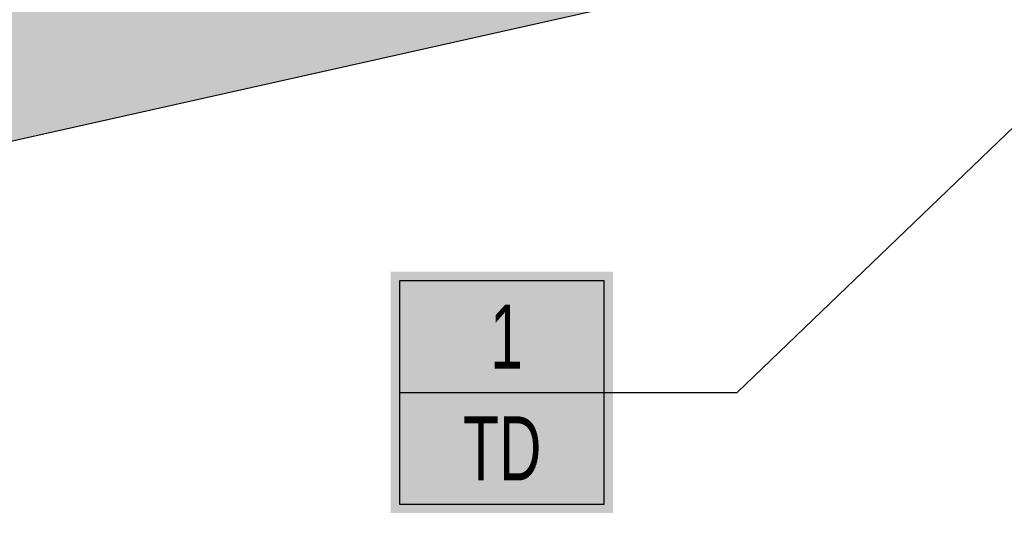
# Model space of a CAD drawing. Extents: x 1609557 to 1611883, y 574690 to 575242.
# Tile 14 of 43: x 1610134 to 1610172, y 574970 to 574990. Entities that reach past the tile are written whole.
import ezdxf
from ezdxf.enums import TextEntityAlignment as Align

# ---------------------------------------------------------------- set-up
doc = ezdxf.new("R2010")
doc.units = 0
doc.header["$MEASUREMENT"] = 0
doc.layers.add('L-ANNO-NOTE', color=2, linetype='Continuous', lineweight=25)
doc.layers.add('L-ANNO-TTLB-NPLT', color=8, linetype='Continuous', plot=False)
for name, color, linetype in [('L-PLNT-BASE', 2, 'Continuous'), ('L-PLNT-BID-ADD', 2, 'Continuous'), ('L-PLNT-SEED', 2, 'Continuous'), ('L-STON', 3, 'Continuous')]:
    doc.layers.add(name, color=color, linetype=linetype)
doc.styles.add('X-HLVM1S', font='ARIALN.TTF')

# ---------------------------------------------------------------- blocks, each defined once
blk = doc.blocks.new('*U113')
at = {"true_color": 0xffffff}
blk.add_hatch(color=7, dxfattribs=at).paths.add_polyline_path([(0.1124388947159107, 0.2352818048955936), (0.5466388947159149, 0.2352818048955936), (0.5466388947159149, -0.2349535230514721), (0.1124388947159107, -0.2352818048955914)])
at = {"color": 3}
for points in [[(0.12953889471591, 1.110223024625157e-15), (-0.1295388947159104, -1.110223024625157e-15), (-1.279109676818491, 1.10337036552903)], [(0.5295388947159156, 1.110223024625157e-15), (0.12953889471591, 1.110223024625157e-15)]]:
    blk.add_lwpolyline(points, dxfattribs=at)
blk.add_lwpolyline([(0.12953889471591, 0.2178535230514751), (0.5295388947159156, 0.2178535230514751), (0.5295388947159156, -0.2178535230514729), (0.12953889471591, -0.2178535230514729)], close=True, dxfattribs=at)
at = {"color": 1, "style": 'X-HLVM1S', "width": 0.8, "flags": 8}
for tag, p in [('PLANTNUMBER', (0.3295302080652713, 0.1089267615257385)), ('SPECIESTYPE', (0.3295302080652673, -0.1089267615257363))]:
    blk.add_attdef(tag, text='', height=0.125, dxfattribs=at).set_placement(p, align=Align.MIDDLE_CENTER)
blk = doc.blocks.new('base bid')
at = {"layer": 'L-PLNT-SEED'}
h = blk.add_hatch(dxfattribs=at)
h.set_pattern_fill('ANSI31', color=256, scale=10)
h.set_pattern_definition([(45, (150.2332058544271, -144.2689704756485), (-0.8838834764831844, 0.8838834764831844), [])])
edge = h.paths.add_edge_path()
edge.add_arc((618.8863025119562, -30.30258975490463), 1.015633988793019, 53.56259994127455, 119.7169013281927)
edge.add_arc((604.8375250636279, -3.650523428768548), 29.11303063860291, 189.3697585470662, 297.72745904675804, ccw=False)
edge.add_arc((570.2035708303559, -9.42934627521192), 5.999999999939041, 9.972662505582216, 101.7879303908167)
edge.add_arc((539.35580430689, 138.3861309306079), 145.0000000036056, 248.93301401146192, 281.7879303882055, ccw=False)
edge.add_arc((475.8941253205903, -24.71594292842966), 30.01817304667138, 67.80410625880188, 127.606428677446)
edge.add_arc((414.8510998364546, 54.51400046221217), 70.00000000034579, 234.3621781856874, 307.6152423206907, ccw=False)
edge.add_arc((339.1053539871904, -51.13912058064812), 60.00000000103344, 54.36217818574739, 102.9413701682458)
edge.add_arc((298.7936556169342, 124.2888332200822), 119.9999999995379, 269.47738466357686, 282.94137016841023, ccw=False)
edge.add_arc((297.6535016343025, -0.7059668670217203), 5.00000000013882, 89.47738466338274, 125.4332877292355)
edge.add_arc((292.4357098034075, 6.627153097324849), 3.999999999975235, 266.90698341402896, 305.43328772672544, ccw=False)
edge.add_arc((298.7936556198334, 124.2888332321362), 121.8333333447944, 234.5171921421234, 266.90698341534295, ccw=False)
edge.add_arc((230.3962784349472, 28.3383603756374), 3.999999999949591, 197.7889517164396, 234.51719214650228, ccw=False)
edge.add_arc((221.8265835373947, 25.58875506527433), 5.000000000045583, 17.78895171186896, 57.33646437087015)
edge.add_arc((192.1428275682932, -20.71323875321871), 60.0000000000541, 57.33646437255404, 95.53005168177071)
edge.add_line((186.3607580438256, 39.00750866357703), (186.1700039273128, 38.98934755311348))
edge.add_arc((180.5786885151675, 98.72825606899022), 59.99999998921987, 247.789464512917, 275.34707114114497, ccw=False)
edge.add_arc((156.0079716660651, 38.55118508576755), 4.999999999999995, 67.78946452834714, 159.470690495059)
edge.add_arc((167.6572125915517, 34.18891891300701), 17.43921944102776, 159.4706905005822, 205.3160390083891)
edge.add_line((151.892805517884, 26.73171807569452), (158.8874708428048, 11.94510390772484))
edge.add_arc((154.3676564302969, 9.807049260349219), 4.999999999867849, -5.277370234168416, 25.316038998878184, ccw=False)
edge.add_line((159.3464619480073, 9.347162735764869), (159.2120745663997, 7.892263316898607))
edge.add_arc((164.1908800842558, 7.432376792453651), 5.000000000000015, 174.7226297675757, 288.8249053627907)
edge.add_arc((171.9821321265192, -15.42170740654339), 19.14565743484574, 39.949937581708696, 108.82490536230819, ccw=False)
edge.add_arc((190.4923328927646, 0.08265457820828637), 5.000000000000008, 219.9499375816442, 260.1090579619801)
edge.add_arc((151.2221834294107, -225.1353719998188), 223.6160627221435, 64.00658706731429, 80.10905796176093, ccw=False)
edge.add_arc((365.507981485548, 214.5410112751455), 265.4991911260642, 244.0252345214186, 287.9078035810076)
edge.add_arc((486.119061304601, -158.9674474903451), 127.0000000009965, 64.50460080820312, 107.8712941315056, ccw=False)
edge.add_arc((486.1190613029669, -158.9674474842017), 126.9999999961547, 61.264920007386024, 64.50460080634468, ccw=False)
edge.add_arc((625.5395918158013, 95.3196258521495), 162.9999999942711, 241.2649200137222, 271.4988119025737)
edge.add_arc((632.209427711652, -159.5931303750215), 92.00000000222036, 40.598662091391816, 91.49881190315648, ccw=False)
edge.add_arc((804.5674639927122, -11.87140776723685), 134.999999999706, 220.5986620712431, 258.7316317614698)
edge.add_arc((779.1648480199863, -139.3653570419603), 4.999999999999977, 258.7316317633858, 370.3232354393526)
edge.add_line((784.0839102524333, -138.4693510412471), (782.9414253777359, -132.1971227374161))
edge.add_arc((776.8266279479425, -133.3109316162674), 6.21540970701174, 10.32323543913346, 70.94929946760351)
edge.add_arc((781.0222398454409, -121.1609270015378), 6.638608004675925, 186.8673162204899, 250.9492994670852, ccw=False)
edge.add_arc((810.6261729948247, -117.5955908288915), 36.45646305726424, 178.6613906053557, 186.867316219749, ccw=False)
edge.add_arc((765.0365062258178, -116.5302791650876), 9.145648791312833, 358.6613906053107, 428.1020102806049)
edge.add_arc((770.7768630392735, -102.2492452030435), 6.245895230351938, 201.7173952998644, 248.10201028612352, ccw=False)
edge.add_arc((760.3291983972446, -106.4105506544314), 5.000000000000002, 21.71739529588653, 78.0838911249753)
edge.add_arc((785.2377233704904, 11.62438980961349), 115.6344966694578, 225.374426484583, 258.0838911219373, ccw=False)
edge.add_arc((642.0705309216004, -130.5235531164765), 86.12889410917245, 44.0178143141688, 83.09250781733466)
edge.add_arc((661.4880895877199, 16.8794886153), 62.55870457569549, 227.8289389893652, 261.67372428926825, ccw=False)
at = {"layer": 'L-STON'}
h = blk.add_hatch(dxfattribs=at)
h.set_pattern_fill('GRASS', color=256, scale=2)
h.set_pattern_definition([(90, (-3.71114620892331, -150.6996880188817), (-1.414213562, 1.414213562), [0.375, -2.453427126]), (45, (-3.71114620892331, -150.6996880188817), (-1.414213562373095, 1.414213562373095), [0.375, -1.625]), (135, (-3.71114620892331, -150.6996880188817), (-1.414213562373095, -1.414213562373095), [0.375, -1.625])])
edge = h.paths.add_edge_path(flags=16)
edge.add_arc((618.8863025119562, -30.30258975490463), 1.015633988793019, 53.56259994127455, 119.7169013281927)
edge.add_arc((604.8375250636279, -3.650523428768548), 29.11303063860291, 189.3697585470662, 297.72745904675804, ccw=False)
edge.add_arc((570.2035708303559, -9.42934627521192), 5.999999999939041, 9.972662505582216, 101.7879303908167)
edge.add_arc((539.35580430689, 138.3861309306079), 145.0000000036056, 248.93301401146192, 281.7879303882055, ccw=False)
edge.add_arc((475.8941253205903, -24.71594292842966), 30.01817304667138, 67.80410625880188, 127.606428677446)
edge.add_arc((414.8510998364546, 54.51400046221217), 70.00000000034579, 234.3621781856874, 307.6152423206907, ccw=False)
edge.add_arc((339.1053539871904, -51.13912058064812), 60.00000000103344, 54.36217818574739, 102.9413701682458)
edge.add_arc((298.7936556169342, 124.2888332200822), 119.9999999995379, 269.47738466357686, 282.94137016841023, ccw=False)
edge.add_arc((297.6535016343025, -0.7059668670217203), 5.00000000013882, 89.47738466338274, 125.4332877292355)
edge.add_arc((292.4357098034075, 6.627153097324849), 3.999999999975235, 266.90698341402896, 305.43328772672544, ccw=False)
edge.add_arc((298.7936556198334, 124.2888332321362), 121.8333333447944, 234.5171921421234, 266.90698341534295, ccw=False)
edge.add_arc((230.3962784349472, 28.3383603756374), 3.999999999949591, 197.7889517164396, 234.51719214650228, ccw=False)
edge.add_arc((221.8265835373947, 25.58875506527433), 5.000000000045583, 17.78895171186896, 57.33646437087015)
edge.add_arc((192.1428275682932, -20.71323875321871), 60.0000000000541, 57.33646437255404, 95.53005168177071)
edge.add_line((186.3607580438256, 39.00750866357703), (186.1700039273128, 38.98934755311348))
edge.add_arc((180.5786885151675, 98.72825606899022), 59.99999998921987, 247.789464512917, 275.34707114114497, ccw=False)
edge.add_arc((156.0079716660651, 38.55118508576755), 4.999999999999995, 67.78946452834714, 159.470690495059)
edge.add_arc((167.6572125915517, 34.18891891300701), 17.43921944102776, 159.4706905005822, 205.3160390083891)
edge.add_line((151.892805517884, 26.73171807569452), (158.8874708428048, 11.94510390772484))
edge.add_arc((154.3676564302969, 9.807049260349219), 4.999999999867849, -5.277370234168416, 25.316038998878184, ccw=False)
edge.add_line((159.3464619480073, 9.347162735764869), (159.2120745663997, 7.892263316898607))
edge.add_arc((164.1908800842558, 7.432376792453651), 5.000000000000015, 174.7226297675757, 288.8249053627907)
edge.add_arc((171.9821321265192, -15.42170740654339), 19.14565743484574, 39.949937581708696, 108.82490536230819, ccw=False)
edge.add_arc((190.4923328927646, 0.08265457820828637), 5.000000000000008, 219.9499375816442, 260.1090579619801)
edge.add_arc((151.2221834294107, -225.1353719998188), 223.6160627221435, 64.00658706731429, 80.10905796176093, ccw=False)
edge.add_arc((365.507981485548, 214.5410112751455), 265.4991911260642, 244.0252345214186, 287.9078035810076)
edge.add_arc((486.119061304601, -158.9674474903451), 127.0000000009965, 64.50460080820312, 107.8712941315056, ccw=False)
edge.add_arc((486.1190613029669, -158.9674474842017), 126.9999999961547, 61.264920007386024, 64.50460080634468, ccw=False)
edge.add_arc((625.5395918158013, 95.3196258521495), 162.9999999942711, 241.2649200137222, 271.4988119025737)
edge.add_arc((632.209427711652, -159.5931303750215), 92.00000000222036, 40.598662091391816, 91.49881190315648, ccw=False)
edge.add_arc((804.5674639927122, -11.87140776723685), 134.999999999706, 220.5986620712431, 258.7316317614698)
edge.add_arc((779.1648480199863, -139.3653570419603), 4.999999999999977, 258.7316317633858, 370.3232354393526)
edge.add_line((784.0839102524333, -138.4693510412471), (782.9414253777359, -132.1971227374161))
edge.add_arc((776.8266279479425, -133.3109316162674), 6.21540970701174, 10.32323543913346, 70.94929946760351)
edge.add_arc((781.0222398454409, -121.1609270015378), 6.638608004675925, 186.8673162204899, 250.9492994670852, ccw=False)
edge.add_arc((810.6261729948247, -117.5955908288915), 36.45646305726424, 178.6613906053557, 186.867316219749, ccw=False)
edge.add_arc((765.0365062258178, -116.5302791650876), 9.145648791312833, 358.6613906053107, 428.1020102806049)
edge.add_arc((770.7768630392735, -102.2492452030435), 6.245895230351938, 201.7173952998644, 248.10201028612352, ccw=False)
edge.add_arc((760.3291983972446, -106.4105506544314), 5.000000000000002, 21.71739529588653, 78.0838911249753)
edge.add_arc((785.2377233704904, 11.62438980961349), 115.6344966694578, 225.374426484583, 258.0838911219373, ccw=False)
edge.add_arc((642.0705309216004, -130.5235531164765), 86.12889410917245, 44.0178143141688, 83.09250781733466)
edge.add_arc((661.4880895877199, 16.8794886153), 62.55870457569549, 227.8289389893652, 261.67372428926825, ccw=False)
edge = h.paths.add_edge_path()
edge.add_arc((661.4880895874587, 16.8794886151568), 58.55870457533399, 228.8865744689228, 261.6266150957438)
edge.add_arc((642.0705309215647, -130.5235531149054), 90.1288941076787, 44.04852607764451, 83.06014555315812, ccw=False)
edge.add_arc((785.2377233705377, 11.62438981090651), 111.6344966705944, 225.3982424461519, 282.6823883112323)
edge.add_arc((811.9353492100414, -107.0123411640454), 9.969110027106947, 16.319136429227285, 102.68238831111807, ccw=False)
edge.add_arc((865.5003203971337, -91.27441045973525), 45.85999714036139, 196.3851008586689, 256.0268237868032)
edge.add_arc((853.7026135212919, -138.6869781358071), 2.998343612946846, -68.92306818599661, 76.02682378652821, ccw=False)
edge.add_arc((804.5674639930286, -11.87140776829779), 138.9999999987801, 276.97243690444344, 291.1768356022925, ccw=False)
edge.add_arc((809.8878398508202, -159.6371798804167), 15.14565743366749, 40.28843071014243, 143.8357105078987)
edge.add_arc((804.5674639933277, -11.87140776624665), 139.0000000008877, 220.5986620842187, 267.151704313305, ccw=False)
edge.add_arc((632.2094277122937, -159.593130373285), 88.00000000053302, 40.59866207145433, 91.49881190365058)
edge.add_arc((625.5395918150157, 95.31962585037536), 166.9999999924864, 241.2649200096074, 271.4988119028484, ccw=False)
edge.add_arc((486.119061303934, -158.9674474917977), 123.0000000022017, 61.26492001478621, 107.8712941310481)
edge.add_arc((365.5043407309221, 214.5655925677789), 269.5237002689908, 249.6041407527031, 287.9063914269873, ccw=False)
edge.add_arc((365.9698800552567, 215.5476255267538), 270.6064256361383, 244.030657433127, 249.5842146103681, ccw=False)
edge.add_arc((154.4480504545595, -218.0632359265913), 211.8456146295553, 63.95216514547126, 70.08311154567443)
edge.add_arc((151.0554869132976, -225.5060928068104), 219.9999696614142, 69.91273766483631, 81.04841856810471)
edge.add_arc((171.9821321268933, -15.4217074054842), 15.14565743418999, 28.53936112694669, 140.0836133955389)
edge.add_arc((149.966357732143, -196.3326169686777), 190.9128533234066, 86.87746046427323, 97.39858245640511)
edge.add_arc((158.8098743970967, -264.4371158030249), 259.5891268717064, 97.39858245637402, 105.1312620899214)
edge.add_arc((35.53181350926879, 191.4625140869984), 212.6840491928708, 282.20007420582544, 285.13126208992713, ccw=False)
edge.add_arc((54.86326487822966, 102.0515709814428), 121.2071572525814, 277.0715209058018, 282.2000742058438, ccw=False)
edge.add_arc((51.95215365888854, 125.518462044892), 144.853923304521, 248.75498744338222, 277.07152089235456, ccw=False)
edge.add_arc((1.280879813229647, -4.833150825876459), 5.000000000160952, 104.84327763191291, 248.6841357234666, ccw=False)
edge.add_arc((-45.59932130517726, 172.0601694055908), 177.9999999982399, 284.8432776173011, 307.7565667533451)
edge.add_arc((-93.52873311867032, 250.2739725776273), 269.370478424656, 305.6296898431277, 316.0769376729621)
edge.add_arc((118.7785447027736, 46.36607813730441), 25.00104146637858, 39.91773842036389, 137.0089859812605, ccw=False)
edge.add_arc((180.5786885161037, 98.72825607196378), 55.99999999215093, 220.4330820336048, 235.0336811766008)
edge.add_arc((180.5786885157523, 98.72825607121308), 55.99999999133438, 235.0336811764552, 275.530051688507)
edge.add_arc((192.1428275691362, -20.71323875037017), 63.99999999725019, 53.66505559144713, 95.53005168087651, ccw=False)
edge.add_arc((298.7936556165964, 124.2888332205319), 116.0000000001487, 233.6650555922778, 282.9413701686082)
edge.add_arc((339.1053539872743, -51.13912058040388), 64.00000000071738, 54.3621781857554, 102.94137016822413, ccw=False)
edge.add_arc((414.8510998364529, 54.5140004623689), 66.0000000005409, 234.3621781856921, 307.6152423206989)
edge.add_arc((475.8942029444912, -24.71651629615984), 34.01867460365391, 67.87353367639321, 127.60697928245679, ccw=False)
edge.add_arc((539.3558043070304, 138.3861309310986), 141.0000000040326, 248.9484073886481, 281.7879303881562)
edge.add_arc((570.2035708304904, -9.429346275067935), 9.999999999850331, 9.832403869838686, 101.78793039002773, ccw=False)
edge.add_arc((604.8375250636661, -3.650523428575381), 25.11303063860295, 189.329578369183, 297.6231998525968)
edge.add_arc((618.8834613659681, -30.2891627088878), 5.002573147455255, 47.9211214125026, 118.69745510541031, ccw=False)
edge.add_arc((662.4386729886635, 17.95008187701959), 59.99035860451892, 227.9211214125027, 228.8749149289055)
h = blk.add_hatch(dxfattribs=at)
h.set_pattern_fill('AR-SAND', color=256, scale=2.5)
h.set_pattern_definition([(37.50000000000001, (-1609999.634312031, -572521.6229746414), (-0.1574833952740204, 4.817059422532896), [0, -3.8, 0, -4.25, 0, -4.0625]), (7.499999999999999, (-1609999.634312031, -572521.6229746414), (4.424441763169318, 7.055365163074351), [0, -2.05, 0, -3.425, 0, -1.3125]), (327.5, (-1610002.709312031, -572521.6229746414), (7.785354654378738, 0.01414763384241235), [0, -1.25, 0, -4.5, 0, -5.875]), (317.5, (-1610002.709312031, -572521.6229746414), (7.515316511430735, 2.194188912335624), [0, -0.625, 0, -2.95, 0, -3.375])])
edge = h.paths.add_edge_path()
edge.add_arc((975.1842532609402, 318.8047683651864), 481.7702616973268, 258.8784101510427, 260.4107916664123)
edge.add_line((894.9295026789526, -156.2339248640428), (884.2027706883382, -168.446132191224))
edge.add_line((884.2027706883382, -168.446132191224), (847.8491190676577, -190.6539219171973))
edge.add_line((847.8491190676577, -190.6539219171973), (798.1555349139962, -190.6539219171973))
edge.add_line((798.1555349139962, -190.6539219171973), (747.2964987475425, -172.5301932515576))
edge.add_line((747.2964987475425, -172.5301932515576), (711.4840671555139, -150.6228875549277))
edge.add_line((711.4840671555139, -150.6228875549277), (675.9964703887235, -118.4368421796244))
edge.add_line((675.9964703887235, -118.4368421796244), (504.1727170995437, -76.0782215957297))
edge.add_line((504.1727170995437, -76.0782215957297), (470.0743235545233, -62.44787501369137))
edge.add_line((470.0743235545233, -62.44787501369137), (384.715996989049, -72.36735664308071))
edge.add_line((384.715996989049, -72.36735664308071), (355.9447126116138, -76.94914028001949))
edge.add_line((355.9447126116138, -76.94914028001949), (344.0520851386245, -87.07581996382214))
edge.add_line((344.0520851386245, -87.07581996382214), (331.4194478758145, -90.8919148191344))
edge.add_line((331.4194478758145, -90.8919148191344), (175.0001791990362, -27.13090893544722))
edge.add_line((175.0001791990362, -27.13090893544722), (63.61505718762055, -52.02526193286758))
edge.add_line((63.61505718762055, -52.02526193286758), (4.422241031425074, -54.8544149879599))
edge.add_line((4.422241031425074, -54.8544149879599), (-69.8879120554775, -41.95109310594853))
edge.add_line((-69.8879120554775, -41.95109310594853), (-96.10807950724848, -31.68806857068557))
edge.add_line((-96.10807950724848, -31.68806857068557), (-102.7708319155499, -7.592912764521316))
edge.add_line((-102.7708319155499, -7.592912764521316), (-99.76146007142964, -1.693859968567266))
edge.add_arc((-45.59932130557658, 172.0601694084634), 182.0000000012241, 252.6868395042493, 275.0190642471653)
edge.add_line((-29.67664987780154, -9.241977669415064), (-29.3447826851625, -9.184034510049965))
edge.add_arc((-28.57626109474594, -25.37728074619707), 16.21147276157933, 61.79194727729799, 92.71718391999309, ccw=False)
edge.add_arc((51.7120899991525, 124.3093414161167), 153.6481874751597, 241.7919472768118, 285.8858236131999)
edge.add_arc((152.758396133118, -235.6392442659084), 220.2162130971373, 98.85330476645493, 105.5376167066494, ccw=False)
edge.add_arc((151.1820899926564, -225.4125226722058), 209.8687354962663, 70.0580048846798, 98.85778749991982, ccw=False)
edge.add_line((222.7617353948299, -28.12785397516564), (221.7754935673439, -30.49284057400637))
edge.add_arc((29.16494143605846, -585.7581051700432), 587.7230120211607, 70.86935000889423, 71.65257934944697)
edge.add_line((214.167296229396, -27.91182923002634), (214.0402741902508, -29.80142796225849))
edge.add_arc((29.16494161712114, -585.7581046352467), 585.8896781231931, 65.17206158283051, 71.60620215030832, ccw=False)
edge.add_line((275.1769008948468, -54.02054641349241), (275.9467077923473, -52.35666286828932))
edge.add_arc((29.16494235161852, -585.75810302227), 587.72300968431, 65.17206158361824, 66.03012498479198)
edge.add_line((267.9310958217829, -48.72080443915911), (268.3267669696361, -47.52202050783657))
edge.add_arc((365.5151381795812, 215.059979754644), 279.990868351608, 249.6891869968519, 287.8717470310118)
edge.add_arc((486.1190613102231, -158.9674474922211), 112.9999999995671, 62.84612761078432, 107.87174703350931, ccw=False)
edge.add_arc((625.6385876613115, 96.25216650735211), 177.9296759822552, 240.3772305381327, 271.4824047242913)
edge.add_arc((632.2057718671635, -159.6083406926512), 78.01511050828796, 45.1453067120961, 91.44266237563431, ccw=False)
edge.add_arc((804.4438500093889, -11.05135270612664), 149.7828535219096, 218.5050005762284, 297.7887874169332)
edge.add_arc((874.7528747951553, -144.4675637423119), 1.025781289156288, 113.8194262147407, 117.78878741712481, ccw=False)
edge.add_arc((923.8125677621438, -114.0406244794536), 57.59553997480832, 210.7966945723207, 223.8177650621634)
at = {"layer": 'L-PLNT-SEED'}
blk.add_lwpolyline([(-99.76146007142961, -1.693859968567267), (-102.7708319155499, -7.592912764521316), (-96.10807950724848, -31.68806857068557), (-69.8879120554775, -41.95109310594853), (4.422241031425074, -54.8544149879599), (63.61505718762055, -52.02526193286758), (175.0001791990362, -27.13090893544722), (331.4194478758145, -90.8919148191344), (344.0520851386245, -87.07581996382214), (355.9447126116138, -76.94914028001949), (384.715996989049, -72.36735664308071), (470.0743235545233, -62.44787501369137), (504.1727170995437, -76.0782215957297), (675.9964703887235, -118.4368421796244), (711.4840671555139, -150.6228875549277), (747.2964987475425, -172.5301932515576), (798.1555349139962, -190.6539219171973), (847.8491190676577, -190.6539219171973), (884.2027706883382, -168.446132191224), (894.9295026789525, -156.2339248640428)], dxfattribs=at)
blk = doc.blocks.new('OPT B AGAIN')
at = {"layer": 'L-PLNT-SEED'}
h = blk.add_hatch(dxfattribs=at)
h.set_pattern_fill('ANSI31', color=256, scale=10)
h.set_pattern_definition([(45, (181.7650575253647, -138.8858917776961), (-0.8838834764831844, 0.8838834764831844), [])])
edge = h.paths.add_edge_path()
edge.add_arc((650.4181541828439, -24.9195110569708), 1.015633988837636, 53.56259993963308, 119.7169013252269)
edge.add_arc((636.3693767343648, 1.732555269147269), 29.1130306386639, 189.3697585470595, 297.72745904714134, ccw=False)
edge.add_arc((601.7354225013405, -4.046267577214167), 5.999999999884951, 9.972662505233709, 101.787930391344)
edge.add_arc((570.8876559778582, 143.7692096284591), 145.0000000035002, 248.93301401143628, 281.7879303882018, ccw=False)
edge.add_arc((507.4259769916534, -19.33286423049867), 30.01817304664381, 67.80410625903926, 127.6064286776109)
edge.add_arc((446.3829515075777, 59.89707916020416), 70.00000000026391, 234.3621781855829, 307.6152423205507, ccw=False)
edge.add_arc((370.6372056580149, -45.75604188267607), 60.00000000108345, 54.36217818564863, 102.9413701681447)
edge.add_arc((330.3255072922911, 129.6719119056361), 119.9999999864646, 280.84839090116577, 282.94137016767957, ccw=False)
edge.add_arc((367.943715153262, -49.30538427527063), 62.94338616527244, 103.8176226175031, 128.3046883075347)
edge.add_arc((332.0278986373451, -3.835722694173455), 4.999999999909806, 128.3046883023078, 172.4897710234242)
edge.add_arc((210.2500576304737, 12.21875247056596), 117.8315461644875, 339.6326578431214, 352.48977102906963, ccw=False)
edge.add_arc((325.4022392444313, -30.53126276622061), 5.000000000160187, 159.6326578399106, 254.0379134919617)
edge.add_arc((397.0398331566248, 219.9240899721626), 265.4991911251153, 254.0379134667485, 287.907803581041)
edge.add_arc((517.6509129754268, -153.5843687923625), 127.0000000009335, 64.50460080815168, 107.87129413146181, ccw=False)
edge.add_arc((517.6509129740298, -153.5843687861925), 126.9999999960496, 61.2649200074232, 64.50460080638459, ccw=False)
edge.add_arc((657.0714434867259, 100.7027045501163), 162.9999999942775, 241.2649200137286, 271.4988119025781)
edge.add_arc((663.7412793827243, -154.2100516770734), 92.00000000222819, 40.598662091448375, 91.49881190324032, ccw=False)
edge.add_arc((836.0993156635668, -6.488329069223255), 134.9999999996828, 220.5986620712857, 258.7316317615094)
edge.add_arc((810.696699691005, -133.9822783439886), 5.000000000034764, 258.7316317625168, 370.3232354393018)
edge.add_line((815.6157619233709, -133.0862723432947), (814.4732770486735, -126.8140440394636))
edge.add_arc((808.3584796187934, -127.9278529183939), 6.215409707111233, 10.32323543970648, 70.94929946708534)
edge.add_arc((812.5540915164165, -115.7778483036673), 6.638608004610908, 186.8673162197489, 250.9492994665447, ccw=False)
edge.add_arc((842.1580246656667, -112.2125121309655), 36.45646305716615, 178.6613906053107, 186.8673162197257, ccw=False)
edge.add_arc((796.5683578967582, -111.1472004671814), 9.145648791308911, 358.6613906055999, 428.1020102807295)
edge.add_arc((802.3087147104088, -96.8661665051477), 6.245895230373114, 201.7173952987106, 248.102010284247, ccw=False)
edge.add_arc((791.8610500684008, -101.0274719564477), 4.999999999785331, 21.7173952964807, 78.08389112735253)
edge.add_arc((816.769575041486, 17.00746850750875), 115.6344966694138, 225.3744264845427, 258.0838911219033, ccw=False)
edge.add_arc((673.6023825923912, -125.140474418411), 86.12889410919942, 44.01781431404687, 83.0925078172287)
edge.add_arc((693.0199412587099, 22.26256731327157), 62.558704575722, 227.8289389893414, 261.67372428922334, ccw=False)
edge = h.paths.add_edge_path()
edge.add_arc((212.1105401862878, 104.1113347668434), 59.99999998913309, 247.7894645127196, 275.3470711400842, ccw=False)
edge.add_arc((187.5398233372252, 43.93426378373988), 4.999999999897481, 67.78946453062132, 159.4706904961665)
edge.add_arc((199.1890642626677, 39.57199761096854), 17.43921944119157, 159.4706905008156, 205.3160390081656)
edge.add_line((183.4246571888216, 32.11479677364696), (190.4193225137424, 17.32818260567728))
edge.add_arc((185.8995081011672, 15.19012795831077), 4.999999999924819, -5.277370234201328, 25.31603899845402, ccw=False)
edge.add_line((190.878313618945, 14.73024143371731), (190.7439262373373, 13.27534201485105))
edge.add_arc((195.7227317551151, 12.81545549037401), 4.999999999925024, 174.722629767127, 288.8249053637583)
edge.add_arc((203.513983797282, -10.0386287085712), 19.14565743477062, 39.949937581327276, 108.82490536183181, ccw=False)
edge.add_arc((222.0241845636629, 5.465733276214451), 5.000000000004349, 219.9499375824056, 260.10905796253)
edge.add_arc((182.7540351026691, -219.7522932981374), 223.6160627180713, 75.43087282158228, 80.10905796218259, ccw=False)
edge.add_arc((240.2619229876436, 1.512586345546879), 5.000000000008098, 255.4308728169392, 347.0509928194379)
edge.add_arc((374.7180795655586, -29.40304603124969), 132.9646127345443, 157.5099949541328, 167.0509928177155, ccw=False)
edge.add_arc((247.246189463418, 23.37148950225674), 4.999999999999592, 337.509994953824, 393.1107178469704)
edge.add_arc((217.7081057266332, 4.107980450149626), 40.2644462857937, 33.11071784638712, 90.00889385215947)
at = {"layer": 'L-STON'}
h = blk.add_hatch(dxfattribs=at)
h.set_pattern_fill('AR-SAND', color=256, scale=2.5)
h.set_pattern_definition([(37.50000000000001, (-1609968.10246036, -572516.2398959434), (-0.1574833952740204, 4.817059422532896), [0, -3.8, 0, -4.25, 0, -4.0625]), (7.499999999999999, (-1609968.10246036, -572516.2398959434), (4.424441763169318, 7.055365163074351), [0, -2.05, 0, -3.425, 0, -1.3125]), (327.5, (-1609971.17746036, -572516.2398959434), (7.785354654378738, 0.01414763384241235), [0, -1.25, 0, -4.5, 0, -5.875]), (317.5, (-1609971.17746036, -572516.2398959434), (7.515316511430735, 2.194188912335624), [0, -0.625, 0, -2.95, 0, -3.375])])
edge = h.paths.add_edge_path()
edge.add_line((387.4765642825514, -71.56606158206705), (416.2478486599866, -66.98427794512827))
edge.add_line((416.2478486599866, -66.98427794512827), (501.6061752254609, -57.06479631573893))
edge.add_line((501.6061752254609, -57.06479631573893), (535.7045687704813, -70.69514289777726))
edge.add_line((535.7045687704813, -70.69514289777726), (707.5283220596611, -113.0537634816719))
edge.add_line((707.5283220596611, -113.0537634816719), (743.0159188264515, -145.2398088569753))
edge.add_line((743.0159188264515, -145.2398088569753), (778.8283504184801, -167.1471145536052))
edge.add_line((778.8283504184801, -167.1471145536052), (829.6873865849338, -185.2708432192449))
edge.add_line((829.6873865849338, -185.2708432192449), (879.3809707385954, -185.2708432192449))
edge.add_line((879.3809707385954, -185.2708432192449), (915.7346223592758, -163.0630534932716))
edge.add_line((915.7346223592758, -163.0630534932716), (926.4613543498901, -150.8508461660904))
edge.add_line((926.4613543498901, -150.8508461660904), (913.7866116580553, -148.5347929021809))
edge.add_arc((962.3961570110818, -102.8307342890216), 66.72142739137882, 211.9891666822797, 223.2354667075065, ccw=False)
edge.add_arc((835.9757016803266, -5.668274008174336), 149.7828535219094, 218.5050005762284, 297.7887874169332, ccw=False)
edge.add_arc((663.7376235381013, -154.2252619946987), 78.01511050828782, 45.14530671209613, 91.44266237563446)
edge.add_arc((657.1704393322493, 101.6352452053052), 177.9296759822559, 240.3772305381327, 271.4824047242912, ccw=False)
edge.add_arc((517.6509129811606, -153.5843687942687), 112.9999999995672, 62.84612761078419, 107.8717470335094)
edge.add_arc((397.0469898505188, 220.4430584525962), 279.9908683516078, 249.6891869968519, 287.87174703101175, ccw=False)
edge.add_line((299.8586186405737, -42.13894180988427), (299.4629474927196, -43.33772574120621))
edge.add_arc((60.69679402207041, -580.3750243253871), 587.7230096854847, 65.17206158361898, 66.0301249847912, ccw=False)
edge.add_line((307.4785594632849, -46.97358417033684), (306.7087525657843, -48.63746771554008))
edge.add_arc((60.69679328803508, -580.3750259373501), 585.8896781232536, 65.17206158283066, 71.60620215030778)
edge.add_line((245.5721258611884, -24.41834926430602), (245.6991479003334, -22.52875053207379))
edge.add_arc((60.69679310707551, -580.3750264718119), 587.723012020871, 70.86935000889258, 71.65257934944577, ccw=False)
edge.add_line((253.3073452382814, -25.10976187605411), (254.2935870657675, -22.74477527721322))
edge.add_arc((182.7139416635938, -220.0294439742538), 209.8687354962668, 70.05800488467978, 98.85778749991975)
edge.add_arc((184.2902478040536, -230.2561655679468), 220.2162130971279, 98.85330476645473, 105.5376167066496)
edge.add_arc((83.24394167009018, 129.6924201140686), 153.6481874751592, 241.79194727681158, 285.8858236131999, ccw=False)
edge.add_arc((2.955590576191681, -19.99420204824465), 16.21147276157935, 61.79194727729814, 92.71718391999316)
edge.add_line((2.187068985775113, -3.800955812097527), (1.855201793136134, -3.858898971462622))
edge.add_arc((-14.06746963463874, 177.4432481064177), 182.0000000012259, 252.6868395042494, 275.01906424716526, ccw=False)
edge.add_line((-68.229608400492, 3.689218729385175), (-71.23898024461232, -2.209834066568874))
edge.add_line((-71.23898024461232, -2.209834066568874), (-64.57622783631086, -26.30498987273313))
edge.add_line((-64.57622783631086, -26.30498987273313), (-38.35606038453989, -36.56801440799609))
edge.add_line((-38.35606038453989, -36.56801440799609), (35.95409270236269, -49.47133629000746))
edge.add_line((35.95409270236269, -49.47133629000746), (95.14690885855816, -46.64218323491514))
edge.add_line((95.14690885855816, -46.64218323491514), (206.5320308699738, -21.74783023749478))
edge.add_line((206.5320308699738, -21.74783023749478), (362.9512995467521, -85.50883612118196))
edge.add_line((362.9512995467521, -85.50883612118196), (375.5839368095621, -81.6927412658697))
edge.add_line((375.5839368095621, -81.6927412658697), (387.4765642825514, -71.56606158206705))
at = {"layer": 'L-PLNT-SEED'}
blk.add_lwpolyline([(-68.229608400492, 3.689218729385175), (-71.23898024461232, -2.209834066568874), (-64.57622783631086, -26.30498987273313), (-38.35606038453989, -36.56801440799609), (35.95409270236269, -49.47133629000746), (95.14690885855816, -46.64218323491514), (206.5320308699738, -21.74783023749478), (362.9512995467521, -85.50883612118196), (375.5839368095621, -81.6927412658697), (387.4765642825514, -71.56606158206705), (416.2478486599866, -66.98427794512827), (501.6061752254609, -57.06479631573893), (535.7045687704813, -70.69514289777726), (707.5283220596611, -113.0537634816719), (743.0159188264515, -145.2398088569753), (778.8283504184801, -167.1471145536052), (829.6873865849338, -185.2708432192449), (879.3809707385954, -185.2708432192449), (915.7346223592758, -163.0630534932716), (926.4613543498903, -150.8508461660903)], dxfattribs=at)

msp = doc.modelspace()

# ---------------------------------------------------------------- hatches: boundary and pattern name
at = {"layer": 'L-STON'}
h = msp.add_hatch(dxfattribs=at)
h.set_pattern_fill('GRASS', color=256, scale=2)
h.set_pattern_definition([(90, (0, 0), (-1.414213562, 1.414213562), [0.375, -2.453427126]), (45, (0, 0), (-1.414213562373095, 1.414213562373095), [0.375, -1.625]), (135, (0, 0), (-1.414213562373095, -1.414213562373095), [0.375, -1.625])])
edge = h.paths.add_edge_path()
edge.add_arc((1610813.216045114, 574959.1414492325), 100.0040495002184, 216.1022558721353, 216.1817475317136)
edge.add_arc((1610656.820515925, 574844.9201608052), 93.66082483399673, 36.09956406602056, 36.18443933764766)
edge = h.paths.add_edge_path()
edge.add_line((1609968.687393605, 575012.2828954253), (1609968.102458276, 575016.2398957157))
edge.add_arc((1609954.034991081, 575193.683145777), 178.0000017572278, 253.0948772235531, 274.5328533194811, ccw=False)
edge.add_arc((1609954.034990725, 575193.6831440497), 178.0000000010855, 248.16826524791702, 253.0948771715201, ccw=False)
edge.add_arc((1609954.034990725, 575193.6831440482), 177.9999999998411, 238.03358010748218, 248.1682652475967, ccw=False)
edge.add_arc((1609954.034990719, 575193.6831440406), 177.9999999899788, 221.3720803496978, 238.033580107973, ccw=False)
edge.add_arc((1609916.37045134, 575160.5099906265), 127.809606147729, 215.3124549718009, 221.3720803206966, ccw=False)
edge.add_arc((1609869.584878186, 574941.4546373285), 156.1524184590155, 111.6098876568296, 115.6512929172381)
edge.add_arc((1609765.242331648, 575157.5691477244), 83.83367074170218, 276.5399601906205, 295.99620355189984, ccw=False)
edge.add_line((1609774.790663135, 575074.2810110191), (1609793.91872741, 575061.8659131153))
edge.add_arc((1609739.119560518, 574977.4969385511), 100.6035414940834, 49.28011877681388, 56.9955511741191, ccw=False)
edge.add_line((1609804.749430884, 575053.7451691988), (1609811.023914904, 575047.8491104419))
edge.add_line((1609811.023914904, 575047.8491104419), (1609816.541248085, 575053.3064861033))
edge.add_line((1609816.541248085, 575053.3064861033), (1609888.084439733, 574995.2144768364))
edge.add_line((1609888.084439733, 574995.2144768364), (1609902.420042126, 574989.8289895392))
edge.add_line((1609902.420042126, 574989.8289895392), (1609897.395630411, 575009.8454450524))
edge.add_arc((1609904.28674102, 575010.7120738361), 6.94539062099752, 101.69690295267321, 187.1679094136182, ccw=False)
edge.add_arc((1609948.778174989, 575178.4044143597), 167.3102986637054, 254.0774575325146, 276.8341494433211)

# ---------------------------------------------------------------- linework, layer by layer
at = {"layer": 'L-ANNO-TTLB-NPLT'}
msp.add_lwpolyline([(1610542.011692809, 574972.0356052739, 0.199319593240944), (1610448.007155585, 574979.7205648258, -0.1938486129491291), (1610247.108300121, 574993.8877171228, 0.1847073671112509), (1610090.813740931, 575007.7364668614, -0.163506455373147), (1609999.097645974, 575012.1318707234, -0.6574366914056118), (1609998.770942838, 575021.3067028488), (1609970.681289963, 575016.4199664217, -0.1297419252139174), (1609980.611501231, 575014.0567920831, 0.1943770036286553), (1610092.450281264, 575001.963968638, -0.1843638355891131), (1610244.482261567, 574988.4929120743, 0.1938431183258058), (1610449.848434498, 574974.0100751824, -0.1992207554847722), (1610539.227817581, 574966.7203329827)], format="xyb", close=True, dxfattribs=at)

# ---------------------------------------------------------------- block references
at = {"layer": 'L-ANNO-NOTE'}
ref = msp.add_blockref('*U113', (1610158.987812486, 574975.434753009), dxfattribs=dict(at, xscale=-20, yscale=20, zscale=20))
ref.add_attrib('PLANTNUMBER', '1', dxfattribs={"layer": '0', "color": 1, "height": 2.5, "style": 'X-HLVM1S', "width": 0.8}).set_placement((1610152.575925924, 574977.6132882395), align=Align.MIDDLE_CENTER)
ref.add_attrib('SPECIESTYPE', 'TD', dxfattribs={"layer": '0', "color": 1, "height": 2.5, "style": 'X-HLVM1S', "width": 0.8}).set_placement((1610152.413579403, 574973.2562177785), align=Align.MIDDLE_CENTER)
at = {"layer": 'L-PLNT-BASE'}
msp.add_blockref('base bid', (1609999.634312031, 575021.6229746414), dxfattribs=at)
at = {"layer": 'L-PLNT-BID-ADD'}
msp.add_blockref('OPT B AGAIN', (1609968.10246036, 575016.2398959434), dxfattribs=at)

doc.saveas('drawing.dxf')
